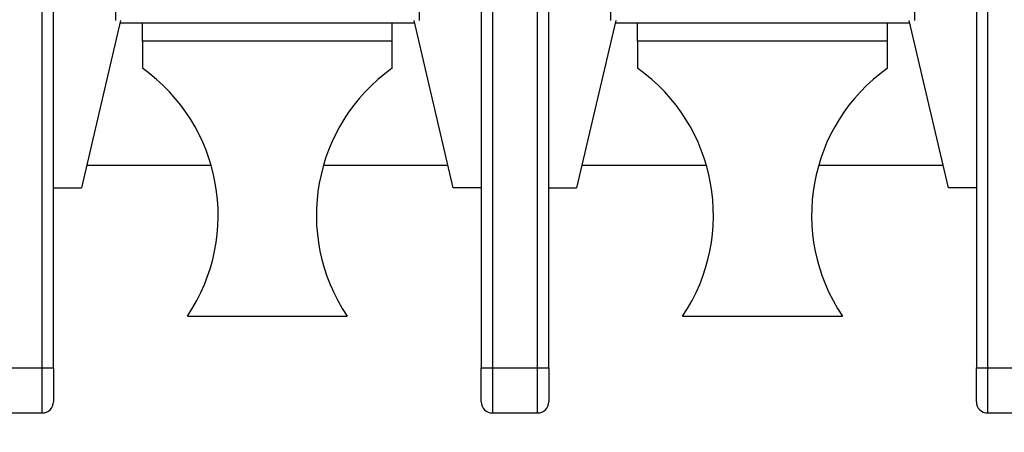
# Model space of a CAD drawing. Header units: inches. Extents: x 0 to 17, y 0 to 11.
# Tile 8 of 24: x 3.503 to 4.364, y 6.176 to 6.536. Entities that reach past the tile are written whole.
import ezdxf

# ---------------------------------------------------------------- set-up
doc = ezdxf.new("R2010")
doc.units = ezdxf.units.IN
doc.header["$MEASUREMENT"] = 0
doc.linetypes.add('SLD-Solid', pattern=[0])
doc.layers.add('DIMENSIONS', color=140, linetype='SLD-Solid', lineweight=25)
doc.styles.add('SLDTEXTSTYLE0', font='GOTHIC.TTF', dxfattribs={"width": 0.913})
doc.dimstyles.new('SLDDIMSTYLE0', dxfattribs={"dimtxt": 0.15, "dimasz": 0.18, "dimexe": 0, "dimexo": 0.0625, "dimgap": 0.0375, "dimtad": 0, "dimtih": 1, "dimtoh": 1, "dimrnd": 1e-09, "dimzin": 12, "dimdsep": 46, "dimtxsty": 'SLDTEXTSTYLE0', "dimsah": 1, "dimcen": 0.09, "dimadec": 0, "dimazin": 3, "dimtfac": 1, "dimtofl": 0, "dimtmove": 0, "dimatfit": 3, "dimfxl": 0, "dimfrac": 2, "dimtolj": 1, "dimtzin": 12, "dimarcsym": 0})

# ---------------------------------------------------------------- blocks, each defined once
blk = doc.blocks.new('_D_3')
at = {"layer": 'DIMENSIONS'}
for p, q in [((2.67614, 6.49451), (2.67614, 5.49127)), ((5.19583, 6.49451), (5.19583, 5.49127)), ((2.67614, 5.61627), (3.56479, 5.61627)), ((3.74203, 5.61512), (3.69632, 5.61512)), ((3.69632, 5.61512), (3.69632, 5.377)), ((4.12994, 5.61512), (4.17565, 5.61512)), ((4.17565, 5.61512), (4.17565, 5.377)), ((5.19583, 5.61627), (4.30718, 5.61627)), ((3.69632, 5.377), (3.74203, 5.377)), ((4.17565, 5.377), (4.12994, 5.377))]:
    blk.add_line(p, q, dxfattribs=at)
for points in [[(2.67614, 5.61627), (2.85614, 5.56627), (2.85614, 5.66627)], [(5.19583, 5.61627), (5.01583, 5.66627), (5.01583, 5.56627)]]:
    blk.add_solid(points, dxfattribs=at)
at = {"layer": 'DIMENSIONS', "char_height": 0.15, "attachment_point": 1, "style": 'SLDTEXTSTYLE0'}
for s, insert in [('2.52', (3.74203, 5.83719)), ('64.0', (3.74203, 5.5686))]:
    blk.add_mtext(s, dxfattribs=dict(at, insert=insert))

msp = doc.modelspace()

# ---------------------------------------------------------------- linework, layer by layer
for p, q in [((3.5226, 6.23191), (3.5226, 6.98585)), ((3.53244, 6.23191), (3.53244, 6.98585)), ((3.90646, 6.98585), (3.90646, 6.23191)), ((3.9163, 6.98585), (3.9163, 6.23191)), ((3.95567, 6.23191), (3.95567, 6.98585)), ((3.96551, 6.23191), (3.96551, 6.98585)), ((4.33953, 6.98585), (4.33953, 6.23191)), ((4.34937, 6.98585), (4.34937, 6.23191)), ((3.58658, 6.56262), (3.58658, 6.53536)), ((3.85232, 6.56262), (3.85232, 6.53536)), ((4.01965, 6.56262), (4.01965, 6.53536)), ((4.2854, 6.56262), (4.2854, 6.53536)), ((3.59111, 6.53536), (3.55685, 6.38939)), ((3.88205, 6.38939), (3.8478, 6.53536)), ((4.02418, 6.53536), (3.98992, 6.38939)), ((4.31512, 6.38939), (4.28087, 6.53536)), ((3.84833, 6.53309), (3.59057, 6.53309)), ((3.6102, 6.51747), (3.6102, 6.53309)), ((3.8287, 6.51747), (3.8287, 6.53309)), ((4.2814, 6.53309), (4.02364, 6.53309)), ((4.04327, 6.51747), (4.04327, 6.53309)), ((4.26177, 6.51747), (4.26177, 6.53309)), ((3.8287, 6.51747), (3.6102, 6.51747)), ((3.6102, 6.51747), (3.6102, 6.49372)), ((3.8287, 6.49372), (3.8287, 6.51747)), ((4.26177, 6.51747), (4.04327, 6.51747)), ((4.04327, 6.51747), (4.04327, 6.49372)), ((4.26177, 6.49372), (4.26177, 6.51747)), ((3.56147, 6.40907), (3.67032, 6.40907)), ((3.76858, 6.40907), (3.87743, 6.40907)), ((3.99454, 6.40907), (4.10339, 6.40907)), ((4.20165, 6.40907), (4.3105, 6.40907)), ((3.53244, 6.38939), (3.55685, 6.38939)), ((3.90646, 6.38939), (3.88205, 6.38939)), ((3.96551, 6.38939), (3.98992, 6.38939)), ((4.33953, 6.38939), (4.31512, 6.38939)), ((3.64957, 6.27719), (3.78933, 6.27719)), ((4.08264, 6.27719), (4.2224, 6.27719)), ((3.48323, 6.23191), (3.5226, 6.23191)), ((3.5226, 6.23191), (3.53244, 6.23191)), ((3.5226, 6.19254), (3.5226, 6.23191)), ((3.90646, 6.23191), (3.9163, 6.23191)), ((3.9163, 6.23191), (3.95567, 6.23191)), ((3.9163, 6.23191), (3.9163, 6.19254)), ((3.95567, 6.23191), (3.96551, 6.23191)), ((3.95567, 6.19254), (3.95567, 6.23191)), ((4.33953, 6.23191), (4.34937, 6.23191)), ((4.34937, 6.23191), (4.38874, 6.23191)), ((4.34937, 6.23191), (4.34937, 6.19254)), ((3.48323, 6.19254), (3.5226, 6.19254)), ((3.9163, 6.19254), (3.95567, 6.19254)), ((4.34937, 6.19254), (4.38874, 6.19254))]:
    msp.add_line(p, q)
for centre, radius, start, end in [((3.51905, 6.3653), 0.15748, 325.97634, 54.63335), ((3.91985, 6.3653), 0.15748, 125.36665, 214.02366), ((3.95212, 6.3653), 0.15748, 325.97634, 54.63335), ((4.35292, 6.3653), 0.15748, 125.36665, 214.02366), ((3.5226, 6.20238), 0.00984, 270, 0), ((3.9163, 6.20238), 0.00984, 180, 270), ((3.95567, 6.20238), 0.00984, 270, 0), ((4.34937, 6.20238), 0.00984, 180, 270)]:
    msp.add_arc(centre, radius, start, end)
for points in [[(3.53244, 6.23191), (3.53244, 6.21561), (3.53244, 6.20238), (3.53244, 6.20238)], [(3.90646, 6.20238), (3.90646, 6.20238), (3.90646, 6.21561), (3.90646, 6.23191)], [(3.96551, 6.23191), (3.96551, 6.21561), (3.96551, 6.20238), (3.96551, 6.20238)], [(4.33953, 6.20238), (4.33953, 6.20238), (4.33953, 6.21561), (4.33953, 6.23191)]]:
    msp.add_open_spline(points, degree=3)

# ---------------------------------------------------------------- dimensions: what is measured, and where the dimension line sits
at = {"layer": 'DIMENSIONS'}
dim = msp.add_linear_dim(base=(5.19583, 5.61627), p1=(2.67614, 6.54451), p2=(5.19583, 6.54451), dimstyle='SLDDIMSTYLE0', dxfattribs=at)
dim.commit()
dim.dimension.update_dxf_attribs({"geometry": '_D_3', "text_midpoint": (3.93599, 5.61627), "dimtype": 160})

doc.saveas('drawing.dxf')
